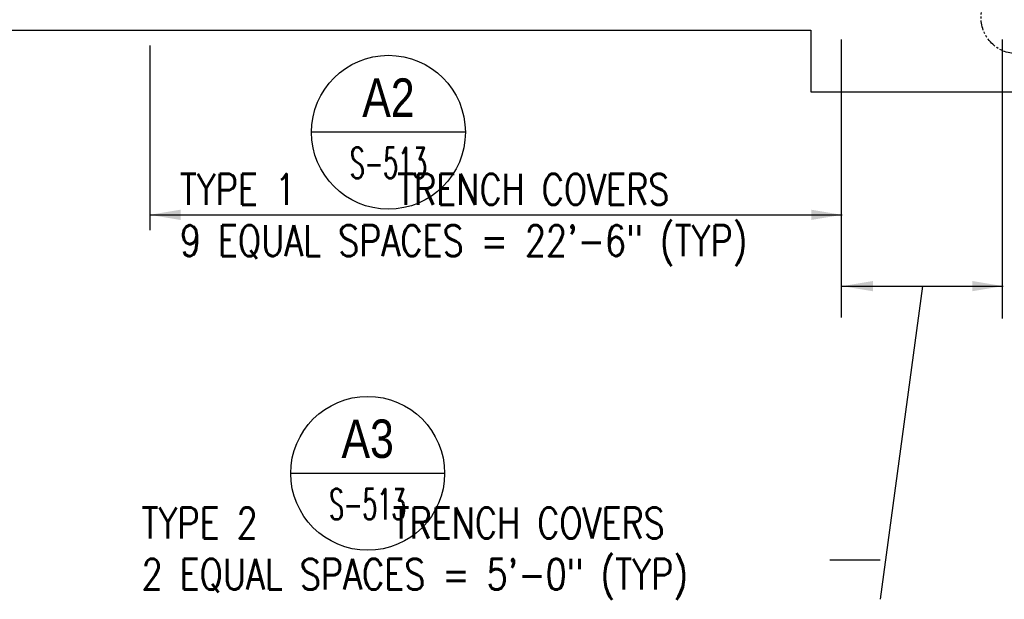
# Model space of a CAD drawing. Header units: inches. Extents: x -9715 to 32893, y -15613 to -1138.
# Tile 22 of 256: x 7276 to 7660, y -12141 to -11915. Entities that reach past the tile are written whole.
import ezdxf
from ezdxf.enums import TextEntityAlignment as Align

# ---------------------------------------------------------------- set-up
doc = ezdxf.new("R2010")
doc.units = ezdxf.units.IN
doc.header["$MEASUREMENT"] = 0
doc.linetypes.add('PHANTOM8', pattern=[0.3125, 0.15625, -0.03125, 0.03125, -0.03125, 0.03125, -0.03125])
doc.layers.get('0').update_dxf_attribs({"color": 252})
for name, color, linetype in [('S-ANNO-SYMB', 2, 'Continuous'), ('S-ANNO-TEXT', 2, 'Continuous'), ('S1', 2, 'Continuous'), ('S5', 1, 'Continuous'), ('S7', 2, 'Continuous')]:
    doc.layers.add(name, color=color, linetype=linetype)
doc.styles.add('125', font='romans.shx', dxfattribs={"width": 0.8, "height": 2})
doc.styles.add('ROMANS', font='ROMANS.shx', dxfattribs={"width": 0.8})
doc.styles.add('TITTEXTL', font='swiss.ttf', dxfattribs={"width": 0.8})

# ---------------------------------------------------------------- blocks, each defined once
blk = doc.blocks.new('Anno_Section_A2')
at = {"color": 0, "linetype": 'ByBlock', "lineweight": -2}
blk.add_line((2.5, 0), (-2.5, 0), dxfattribs=at)
blk.add_circle((0, 0), 2.5, dxfattribs=at)
at = {"color": 0, "linetype": 'ByBlock', "lineweight": -2, "style": 'ROMANS', "width": 0.8}
blk.add_attdef('NUMBER', text='', height=1, dxfattribs=at).set_placement((0, 0.5), align=Align.CENTER)
blk.add_attdef('SHEET', text='', height=0.75, dxfattribs=at).set_placement((0, -0.5), align=Align.TOP_CENTER)

msp = doc.modelspace()

# ---------------------------------------------------------------- linework, layer by layer
at = {"layer": 'S1', "color": 2}
for p, q in [((7214.86525, -11919.2683), (7584.86525, -11919.2683)), ((7584.86525, -11919.2683), (7584.86525, -11943.2683)), ((7584.86525, -11943.2683), (8436.86525, -11943.2683))]:
    msp.add_line(p, q, dxfattribs=at)
at = {"layer": 'S5', "color": 1}
for p, q in [((7596.77874, -11922.84997), (7596.77874, -12031.3272)), ((7659.54531, -11922.84997), (7659.54531, -12031.63931)), ((7327.09869, -11925.2683), (7327.09869, -11997.2683)), ((7596.77874, -11937.09997), (7596.77874, -12011.32671)), ((7327.09869, -11991.2683), (7597.09869, -11991.2683)), ((7597.09869, -12019.0785), (7659.86525, -12019.0785)), ((7628.48197, -12019.0785), (7611.93183, -12141.24372)), ((7611.93183, -12125.94494), (7592.35843, -12125.94494))]:
    msp.add_line(p, q, dxfattribs=at)
for points in [[(7339.09869, -11993.2683), (7339.09869, -11989.2683), (7327.09869, -11991.2683)], [(7585.09869, -11993.2683), (7585.09869, -11989.2683), (7597.09869, -11991.2683)], [(7609.09869, -12021.0785), (7609.09869, -12017.0785), (7597.09869, -12019.0785)], [(7647.86525, -12021.0785), (7647.86525, -12017.0785), (7659.86525, -12019.0785)]]:
    msp.add_solid(points, dxfattribs=at)
at = {"layer": 'S7', "color": 1, "linetype": 'PHANTOM8', "ltscale": 25}
msp.add_circle((7665.30881, -11914.382), 14, dxfattribs=at)

# ---------------------------------------------------------------- block references
at = {"layer": 'S-ANNO-SYMB'}
ref = msp.add_blockref('Anno_Section_A2', (7420.18467, -11959.04426), dxfattribs=dict(at, xscale=12, yscale=12, zscale=11.99999999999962))
ref.add_attrib('NUMBER', 'A2', dxfattribs={"layer": '0', "color": 0, "linetype": 'ByBlock', "lineweight": -2, "height": 15, "style": 'TITTEXTL', "width": 0.796875}).set_placement((7420.18467, -11953.04426, 250), align=Align.CENTER)
ref.add_attrib('SHEET', 'S-513', dxfattribs={"layer": '0', "color": 0, "linetype": 'ByBlock', "lineweight": -2, "height": 12, "style": 'ROMANS', "width": 0.55}).set_placement((7420.18467, -11965.04426, 250), align=Align.TOP_CENTER)
ref = msp.add_blockref('Anno_Section_A2', (7412.07928, -12092.10301), dxfattribs=dict(at, xscale=12, yscale=12, zscale=11.99999999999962))
ref.add_attrib('NUMBER', 'A3', dxfattribs={"layer": '0', "color": 0, "linetype": 'ByBlock', "lineweight": -2, "height": 15, "style": 'TITTEXTL', "width": 0.796875}).set_placement((7412.07928, -12086.10301, 250), align=Align.CENTER)
ref.add_attrib('SHEET', 'S-513', dxfattribs={"layer": '0', "color": 0, "linetype": 'ByBlock', "lineweight": -2, "height": 12, "style": 'ROMANS', "width": 0.55}).set_placement((7412.07928, -12098.10301, 250), align=Align.TOP_CENTER)

# ---------------------------------------------------------------- texts
at = {"layer": 'S-ANNO-TEXT', "char_height": 12.0000005, "attachment_point": 1, "style": '125'}
for s, insert, width in [('TYPE 1      TRENCH COVERS \\P9 EQUAL SPACES = 22\'-6" (TYP)', (7338.8497, -11975.32233), 268.464751), ('TYPE 2        TRENCH COVERS\\P2 EQUAL SPACES = 5\'-0" (TYP)', (7323.9003, -12105.4711), 282.1449489)]:
    msp.add_mtext(s, dxfattribs=dict(at, insert=insert, width=width))

doc.saveas('drawing.dxf')
